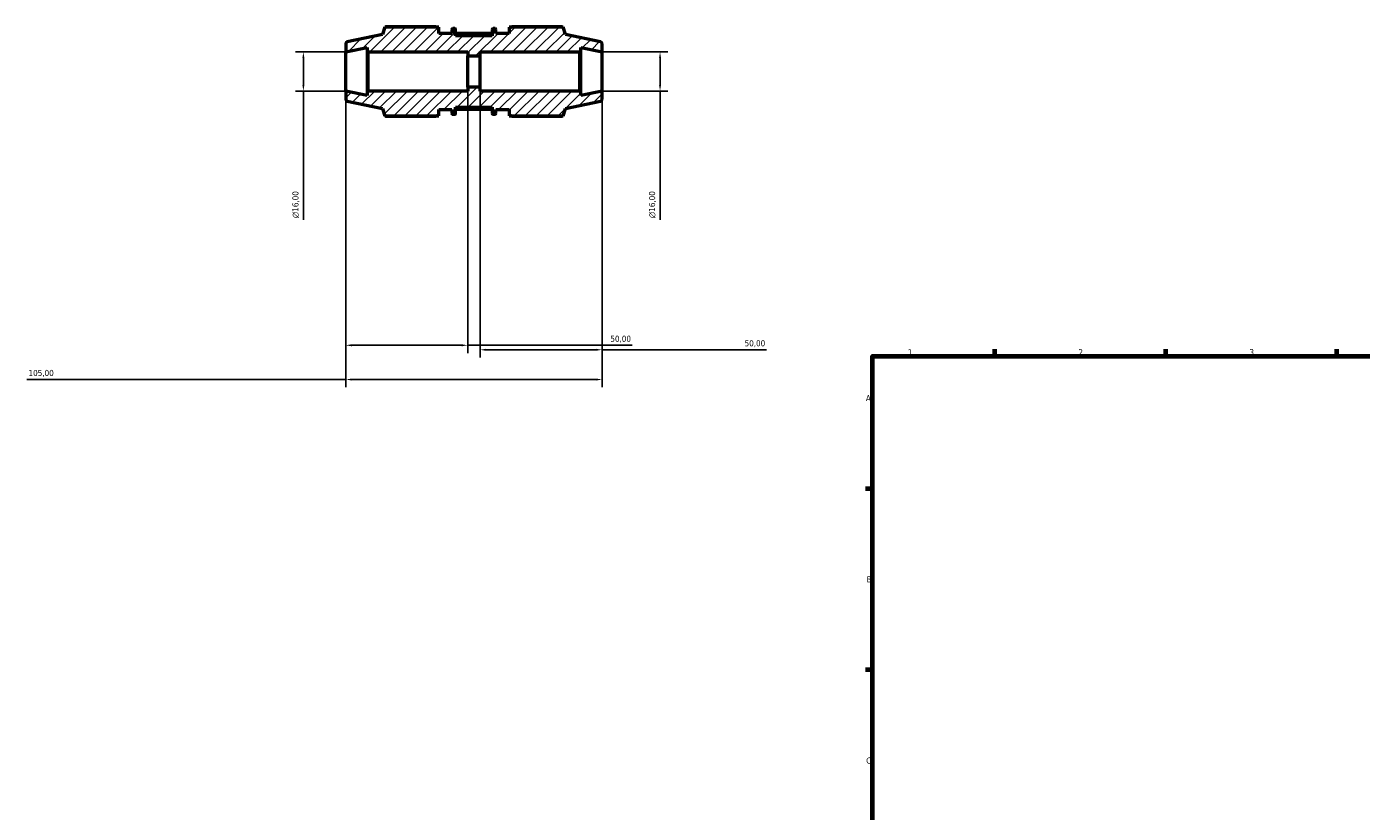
# Model space of a CAD drawing. Header units: millimetres. Extents: x -326 to 1151, y -9 to 715.
# Tile 2 of 8: x -326 to 220, y 388 to 709. Entities that reach past the tile are written whole.
import ezdxf

# ---------------------------------------------------------------- set-up
doc = ezdxf.new("R2010")
doc.units = ezdxf.units.MM
for name, color, linetype, lineweight in [('Border (ISO)', 7, 'Continuous', 70), ('Dimension (ISO)', 7, 'Continuous', 25), ('Hatch (ISO)', 7, 'Continuous', 18), ('Visible (ISO)', 7, 'Continuous', 50), ('Visible Narrow (ISO)', 7, 'Continuous', 35)]:
    doc.layers.add(name, color=color, linetype=linetype, lineweight=lineweight)
doc.styles.add('Note Text (ISO)', font='tahoma.ttf')
doc.dimstyles.new('Default (ISO)', dxfattribs={"dimtxt": 2.5, "dimasz": 2.5, "dimexe": 3.175, "dimexo": 0, "dimgap": 0.762, "dimtad": 1, "dimrnd": 1e-08, "dimzin": 0, "dimtxsty": 'Note Text (ISO)', "dimcen": 0.09, "dimdle": 10, "dimclrd": 256, "dimclre": 256, "dimclrt": 232, "dimazin": 0, "dimtfac": 1.40208, "dimtmove": 0, "dimatfit": 3, "dimfxl": 1, "dimtolj": 1, "dimtzin": 0, "dimlwd": -1, "dimlwe": -1, "dimarcsym": 0})

# ---------------------------------------------------------------- blocks, each defined once
blk = doc.blocks.new('Borders Default Border')
at = {"layer": 'Border (ISO)'}
for p, q in [((70.08, 574), (70.08, 576.9)), ((140.17, 574), (140.17, 576.9)), ((210.25, 574), (210.25, 576.9)), ((20, 519.75), (17.1, 519.75)), ((20, 445.5), (17.1, 445.5))]:
    blk.add_line(p, q, dxfattribs=at)
at = {"layer": 'Border (ISO)', "flags": 128}
blk.add_lwpolyline([(20, 20), (20, 574), (821, 574), (821, 20), (20, 20)], dxfattribs=at)
at = {"layer": 'Border (ISO)', "color": 232, "true_color": 0xca0064, "char_height": 2.5, "attachment_point": 7, "style": 'Note Text (ISO)'}
for s, insert in [('1', (34.48, 574.4)), ('2', (104.37, 574.4)), ('3', (174.43, 574.35)), ('A', (17.29, 555.62)), ('B', (17.59, 481.37)), ('C', (17.43, 407.08))]:
    blk.add_mtext(s, dxfattribs=dict(at, insert=insert))
blk = doc.blocks.new('*D7')
at = {"layer": 'Defpoints', "color": 0, "transparency": 16777216}
for p in [(-195.78, 682.66), (-90.78, 682.66), (-195.78, 564.47)]:
    blk.add_point(p, dxfattribs=at)
at = {"layer": 'Dimension (ISO)', "transparency": 16777216}
for p, q in [((-195.78, 682.66), (-195.78, 561.3)), ((-90.78, 682.66), (-90.78, 561.3)), ((-195.78, 564.47), (-326.5, 564.47)), ((-93.28, 564.47), (-193.28, 564.47))]:
    blk.add_line(p, q, dxfattribs=at)
for points in [[(-193.28, 564.89), (-193.28, 564.05), (-195.78, 564.47)], [(-93.28, 564.89), (-93.28, 564.05), (-90.78, 564.47)]]:
    blk.add_solid(points, dxfattribs=at)
at = {"layer": 'Dimension (ISO)', "color": 232, "true_color": 0xca0064, "transparency": 16777216, "insert": (-325.73, 568.4), "char_height": 2.5, "attachment_point": 1, "style": 'Note Text (ISO)'}
blk.add_mtext('\\A1;105,00', dxfattribs=at)
blk = doc.blocks.new('*D8')
at = {"layer": 'Defpoints', "color": 0, "transparency": 16777216}
for p in [(-90.78, 698.66), (-90.78, 682.66), (-67.03, 682.66)]:
    blk.add_point(p, dxfattribs=at)
at = {"layer": 'Dimension (ISO)', "transparency": 16777216}
for p, q in [((-90.78, 698.66), (-63.85, 698.66)), ((-67.03, 696.16), (-67.03, 685.16)), ((-90.78, 682.66), (-63.85, 682.66)), ((-67.03, 682.66), (-67.03, 629.84))]:
    blk.add_line(p, q, dxfattribs=at)
for points in [[(-67.44, 696.16), (-66.61, 696.16), (-67.03, 698.66)], [(-67.44, 685.16), (-66.61, 685.16), (-67.03, 682.66)]]:
    blk.add_solid(points, dxfattribs=at)
at = {"layer": 'Dimension (ISO)', "color": 232, "true_color": 0xca0064, "transparency": 16777216, "insert": (-71.55, 630.6), "char_height": 2.5, "attachment_point": 1, "rotation": 90, "style": 'Note Text (ISO)'}
blk.add_mtext('\\A1;\\fAIGDT|b0|i0;\\H2.5000;\\ln\\fTahoma|b0|i0;\\H2.5000;16,00', dxfattribs=at)
blk = doc.blocks.new('*D9')
at = {"layer": 'Defpoints', "color": 0, "transparency": 16777216}
for p in [(-195.78, 698.66), (-213.14, 682.66), (-195.78, 682.66)]:
    blk.add_point(p, dxfattribs=at)
at = {"layer": 'Dimension (ISO)', "transparency": 16777216}
for p, q in [((-195.78, 698.66), (-216.31, 698.66)), ((-213.14, 696.16), (-213.14, 685.16)), ((-195.78, 682.66), (-216.31, 682.66)), ((-213.14, 682.66), (-213.14, 629.84))]:
    blk.add_line(p, q, dxfattribs=at)
for points in [[(-213.55, 696.16), (-212.72, 696.16), (-213.14, 698.66)], [(-213.55, 685.16), (-212.72, 685.16), (-213.14, 682.66)]]:
    blk.add_solid(points, dxfattribs=at)
at = {"layer": 'Dimension (ISO)', "color": 232, "true_color": 0xca0064, "transparency": 16777216, "insert": (-217.66, 630.6), "char_height": 2.5, "attachment_point": 1, "rotation": 90, "style": 'Note Text (ISO)'}
blk.add_mtext('\\A1;\\fAIGDT|b0|i0;\\H2.5000;\\ln\\fTahoma|b0|i0;\\H2.5000;16,00', dxfattribs=at)
blk = doc.blocks.new('*D10')
at = {"layer": 'Defpoints', "color": 0, "transparency": 16777216}
for p in [(-145.78, 684.26), (-195.78, 682.66), (-145.78, 578.5)]:
    blk.add_point(p, dxfattribs=at)
at = {"layer": 'Dimension (ISO)', "transparency": 16777216}
for p, q in [((-145.78, 684.26), (-145.78, 575.32)), ((-195.78, 682.66), (-195.78, 575.32)), ((-193.28, 578.5), (-148.28, 578.5)), ((-145.78, 578.5), (-78.42, 578.5))]:
    blk.add_line(p, q, dxfattribs=at)
for points in [[(-193.28, 578.91), (-193.28, 578.08), (-195.78, 578.5)], [(-148.28, 578.91), (-148.28, 578.08), (-145.78, 578.5)]]:
    blk.add_solid(points, dxfattribs=at)
at = {"layer": 'Dimension (ISO)', "color": 232, "true_color": 0xca0064, "transparency": 16777216, "insert": (-87.38, 582.43), "char_height": 2.5, "attachment_point": 1, "style": 'Note Text (ISO)'}
blk.add_mtext('\\A1;50,00', dxfattribs=at)
blk = doc.blocks.new('*D11')
at = {"layer": 'Defpoints', "color": 0, "transparency": 16777216}
for p in [(-140.78, 684.26), (-90.78, 682.66), (-90.78, 576.66)]:
    blk.add_point(p, dxfattribs=at)
at = {"layer": 'Dimension (ISO)', "transparency": 16777216}
for p, q in [((-140.78, 684.26), (-140.78, 573.48)), ((-90.78, 682.66), (-90.78, 573.48)), ((-138.28, 576.66), (-93.28, 576.66)), ((-90.78, 576.66), (-23.42, 576.66))]:
    blk.add_line(p, q, dxfattribs=at)
for points in [[(-138.28, 577.07), (-138.28, 576.24), (-140.78, 576.66)], [(-93.28, 577.07), (-93.28, 576.24), (-90.78, 576.66)]]:
    blk.add_solid(points, dxfattribs=at)
at = {"layer": 'Dimension (ISO)', "color": 232, "true_color": 0xca0064, "transparency": 16777216, "insert": (-32.38, 580.59), "char_height": 2.5, "attachment_point": 1, "style": 'Note Text (ISO)'}
blk.add_mtext('\\A1;50,00', dxfattribs=at)

msp = doc.modelspace()

# ---------------------------------------------------------------- hatches: boundary and pattern name
at = {"layer": 'Hatch (ISO)'}
h = msp.add_hatch(dxfattribs=at)
h.set_pattern_fill('ANSI31', color=256, scale=25.4, style=0)
h.set_pattern_definition([(45, (0, 0), (-2.245064, 2.245064), [])])
edge = h.paths.add_edge_path()
edge.add_ellipse((-91.579, 679.304), major_axis=(0.166, -0.783), ratio=1, start_angle=0, end_angle=78)
edge.add_line((-90.779, 679.304), (-90.779, 682.656))
edge.add_line((-90.779, 682.656), (-99.529, 680.796))
edge.add_line((-99.529, 680.796), (-99.529, 682.176))
edge.add_line((-99.529, 682.176), (-100.009, 682.656))
edge.add_line((-100.009, 682.656), (-140.779, 682.656))
edge.add_line((-140.779, 682.656), (-140.779, 684.256))
edge.add_line((-140.779, 684.256), (-145.779, 684.256))
edge.add_line((-145.779, 684.256), (-145.779, 682.656))
edge.add_line((-145.779, 682.656), (-186.549, 682.656))
edge.add_line((-186.549, 682.656), (-187.029, 682.176))
edge.add_line((-187.029, 682.176), (-187.029, 680.796))
edge.add_line((-187.029, 680.796), (-195.779, 682.656))
edge.add_line((-195.779, 682.656), (-195.779, 679.304))
edge.add_ellipse((-194.979, 679.304), major_axis=(-0.8, 0), ratio=1, start_angle=0, end_angle=78)
edge.add_line((-195.146, 678.521), (-180.779, 675.467))
edge.add_line((-180.779, 675.467), (-179.822, 672.521))
edge.add_line((-179.822, 672.521), (-157.679, 672.521))
edge.add_line((-157.679, 672.521), (-157.679, 675.056))
edge.add_line((-157.679, 675.056), (-152.279, 675.056))
edge.add_line((-152.279, 675.056), (-152.279, 673.426))
edge.add_ellipse((-151.959, 673.426), major_axis=(-0.32, 0), ratio=1, start_angle=0, end_angle=90)
edge.add_line((-151.959, 673.106), (-151.099, 673.106))
edge.add_ellipse((-151.099, 673.426), major_axis=(0, -0.32), ratio=1, start_angle=0, end_angle=90)
edge.add_line((-150.779, 673.426), (-150.779, 676.031))
edge.add_line((-150.779, 676.031), (-135.779, 676.031))
edge.add_line((-135.779, 676.031), (-135.779, 673.426))
edge.add_ellipse((-135.459, 673.426), major_axis=(-0.32, 0), ratio=1, start_angle=0, end_angle=90)
edge.add_line((-135.459, 673.106), (-134.599, 673.106))
edge.add_ellipse((-134.599, 673.426), major_axis=(0, -0.32), ratio=1, start_angle=0, end_angle=90)
edge.add_line((-134.279, 673.426), (-134.279, 675.056))
edge.add_line((-134.279, 675.056), (-128.879, 675.056))
edge.add_line((-128.879, 675.056), (-128.879, 672.521))
edge.add_line((-128.879, 672.521), (-106.737, 672.521))
edge.add_line((-106.737, 672.521), (-105.779, 675.467))
edge.add_line((-105.779, 675.467), (-91.413, 678.521))
edge = h.paths.add_edge_path()
edge.add_ellipse((-91.579, 702.008), major_axis=(0.8, 0), ratio=1, start_angle=0, end_angle=78)
edge.add_line((-91.413, 702.791), (-105.779, 705.844))
edge.add_line((-105.779, 705.844), (-106.737, 708.791))
edge.add_line((-106.737, 708.791), (-128.879, 708.791))
edge.add_line((-128.879, 708.791), (-128.879, 706.256))
edge.add_line((-128.879, 706.256), (-134.279, 706.256))
edge.add_line((-134.279, 706.256), (-134.279, 707.886))
edge.add_ellipse((-134.599, 707.886), major_axis=(0.32, 0), ratio=1, start_angle=0, end_angle=90)
edge.add_line((-134.599, 708.206), (-135.459, 708.206))
edge.add_ellipse((-135.459, 707.886), major_axis=(0, 0.32), ratio=1, start_angle=0, end_angle=90)
edge.add_line((-135.779, 707.886), (-135.779, 705.281))
edge.add_line((-135.779, 705.281), (-150.779, 705.281))
edge.add_line((-150.779, 705.281), (-150.779, 707.886))
edge.add_ellipse((-151.099, 707.886), major_axis=(0.32, 0), ratio=1, start_angle=0, end_angle=90)
edge.add_line((-151.099, 708.206), (-151.959, 708.206))
edge.add_ellipse((-151.959, 707.886), major_axis=(0, 0.32), ratio=1, start_angle=0, end_angle=90)
edge.add_line((-152.279, 707.886), (-152.279, 706.256))
edge.add_line((-152.279, 706.256), (-157.679, 706.256))
edge.add_line((-157.679, 706.256), (-157.679, 708.791))
edge.add_line((-157.679, 708.791), (-179.822, 708.791))
edge.add_line((-179.822, 708.791), (-180.779, 705.844))
edge.add_line((-180.779, 705.844), (-195.146, 702.791))
edge.add_ellipse((-194.979, 702.008), major_axis=(-0.166, 0.783), ratio=1, start_angle=0, end_angle=78)
edge.add_line((-195.779, 702.008), (-195.779, 698.656))
edge.add_line((-195.779, 698.656), (-187.029, 700.516))
edge.add_line((-187.029, 700.516), (-187.029, 699.136))
edge.add_line((-187.029, 699.136), (-186.549, 698.656))
edge.add_line((-186.549, 698.656), (-145.779, 698.656))
edge.add_line((-145.779, 698.656), (-145.779, 697.056))
edge.add_line((-145.779, 697.056), (-140.779, 697.056))
edge.add_line((-140.779, 697.056), (-140.779, 698.656))
edge.add_line((-140.779, 698.656), (-100.009, 698.656))
edge.add_line((-100.009, 698.656), (-99.529, 699.136))
edge.add_line((-99.529, 699.136), (-99.529, 700.516))
edge.add_line((-99.529, 700.516), (-90.779, 698.656))
edge.add_line((-90.779, 698.656), (-90.779, 702.008))

# ---------------------------------------------------------------- linework, layer by layer
at = {"layer": 'Visible (ISO)'}
for p, q in [((-180.779, 705.844), (-195.146, 702.791)), ((-179.822, 708.791), (-180.779, 705.844)), ((-157.679, 708.791), (-179.822, 708.791)), ((-158.849, 709.004), (-179.378, 709.004)), ((-157.679, 706.256), (-157.679, 708.791)), ((-152.279, 706.256), (-157.679, 706.256)), ((-152.279, 707.886), (-152.279, 706.256)), ((-151.099, 708.206), (-151.959, 708.206)), ((-150.779, 705.281), (-150.779, 707.886)), ((-135.779, 706.214), (-150.779, 706.214)), ((-135.779, 707.886), (-135.779, 705.281)), ((-134.599, 708.206), (-135.459, 708.206)), ((-134.279, 706.256), (-134.279, 707.886)), ((-128.879, 706.256), (-134.279, 706.256)), ((-106.737, 708.791), (-128.879, 708.791)), ((-128.879, 708.791), (-128.879, 706.256)), ((-107.18, 709.004), (-127.709, 709.004)), ((-105.779, 705.844), (-106.737, 708.791)), ((-91.413, 702.791), (-105.779, 705.844)), ((-195.779, 702.008), (-195.779, 698.656)), ((-195.779, 698.656), (-187.029, 700.516)), ((-187.029, 700.516), (-187.029, 699.136)), ((-135.779, 705.281), (-150.779, 705.281)), ((-99.529, 699.136), (-99.529, 700.516)), ((-99.529, 700.516), (-90.779, 698.656)), ((-90.779, 698.656), (-90.779, 702.008)), ((-195.779, 682.656), (-195.779, 698.656)), ((-187.029, 699.136), (-186.549, 698.656)), ((-187.029, 699.136), (-187.029, 682.176)), ((-186.549, 698.656), (-145.779, 698.656)), ((-186.549, 682.656), (-186.549, 698.656)), ((-145.779, 698.656), (-145.779, 697.056)), ((-145.779, 697.056), (-140.779, 697.056)), ((-145.779, 684.256), (-145.779, 697.056)), ((-140.779, 697.056), (-140.779, 698.656)), ((-140.779, 698.656), (-100.009, 698.656)), ((-140.779, 684.256), (-140.779, 697.056)), ((-100.009, 698.656), (-99.529, 699.136)), ((-100.009, 698.656), (-100.009, 682.656)), ((-99.529, 682.176), (-99.529, 699.136)), ((-90.779, 682.656), (-90.779, 698.656)), ((-140.779, 684.256), (-145.779, 684.256)), ((-145.779, 684.256), (-145.779, 682.656)), ((-140.779, 682.656), (-140.779, 684.256)), ((-187.029, 680.796), (-195.779, 682.656)), ((-195.779, 682.656), (-195.779, 679.304)), ((-195.146, 678.521), (-180.779, 675.467)), ((-186.549, 682.656), (-187.029, 682.176)), ((-187.029, 682.176), (-187.029, 680.796)), ((-145.779, 682.656), (-186.549, 682.656)), ((-100.009, 682.656), (-140.779, 682.656)), ((-105.779, 675.467), (-91.413, 678.521)), ((-99.529, 682.176), (-100.009, 682.656)), ((-90.779, 682.656), (-99.529, 680.796)), ((-99.529, 680.796), (-99.529, 682.176)), ((-90.779, 679.304), (-90.779, 682.656)), ((-180.779, 675.467), (-179.822, 672.521)), ((-179.822, 672.521), (-157.679, 672.521)), ((-157.679, 672.521), (-157.679, 675.056)), ((-157.679, 675.056), (-152.279, 675.056)), ((-152.279, 675.056), (-152.279, 673.426)), ((-151.959, 673.106), (-151.099, 673.106)), ((-150.779, 673.426), (-150.779, 676.031)), ((-150.779, 676.031), (-135.779, 676.031)), ((-135.779, 675.098), (-150.779, 675.098)), ((-135.779, 676.031), (-135.779, 673.426)), ((-135.459, 673.106), (-134.599, 673.106)), ((-134.279, 673.426), (-134.279, 675.056)), ((-134.279, 675.056), (-128.879, 675.056)), ((-128.879, 675.056), (-128.879, 672.521)), ((-128.879, 672.521), (-106.737, 672.521)), ((-106.737, 672.521), (-105.779, 675.467)), ((-179.378, 672.308), (-158.849, 672.308)), ((-127.709, 672.308), (-107.18, 672.308))]:
    msp.add_line(p, q, dxfattribs=at)
for centre, radius, start, end in [((-151.959, 707.886), 0.32, 90, 180), ((-151.099, 707.886), 0.32, 0, 90), ((-135.459, 707.886), 0.32, 90, 180), ((-134.599, 707.886), 0.32, 0, 90), ((-194.979, 702.008), 0.8, 102, 180), ((-91.579, 702.008), 0.8, 0, 78), ((-194.979, 679.304), 0.8, 180, 258), ((-91.579, 679.304), 0.8, 282, 0), ((-151.959, 673.426), 0.32, 180, 270), ((-151.099, 673.426), 0.32, 270, 0), ((-135.459, 673.426), 0.32, 180, 270), ((-134.599, 673.426), 0.32, 270, 0)]:
    msp.add_arc(centre, radius, start, end, dxfattribs=at)
for points, weights in [([(-179.378, 709.004), (-179.434, 708.896), (-179.489, 708.791)], [1, 1.00124016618, 1.0023333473]), ([(-158.849, 709.004), (-158.676, 708.896), (-158.509, 708.791)], [1.01835052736, 1.01604247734, 1.01358946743]), ([(-128.049, 708.791), (-127.882, 708.896), (-127.709, 709.004)], [1.01358946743, 1.01604247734, 1.01835052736]), ([(-107.07, 708.791), (-107.124, 708.896), (-107.18, 709.004)], [1.0023333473, 1.00124016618, 1]), ([(-179.489, 672.521), (-179.434, 672.415), (-179.378, 672.308)], [1.0023333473, 1.00124016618, 1]), ([(-158.509, 672.521), (-158.676, 672.415), (-158.849, 672.308)], [1.01358946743, 1.01604247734, 1.01835052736]), ([(-127.709, 672.308), (-127.882, 672.415), (-128.049, 672.521)], [1.01835052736, 1.01604247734, 1.01358946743]), ([(-107.18, 672.308), (-107.124, 672.415), (-107.07, 672.521)], [1, 1.00124016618, 1.0023333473])]:
    msp.add_rational_spline(points, weights, degree=2, dxfattribs=at)
at = {"layer": 'Visible Narrow (ISO)'}
for p, q in [((-150.029, 706.054), (-136.529, 706.054)), ((-136.529, 675.258), (-150.029, 675.258))]:
    msp.add_line(p, q, dxfattribs=at)

# ---------------------------------------------------------------- block references
msp.add_blockref('Borders Default Border', (0, 0))

# ---------------------------------------------------------------- dimensions: what is measured, and where the dimension line sits
at = {"layer": 'Dimension (ISO)'}
for base, p1, p2, picture, middle in [((-213.137, 682.656), (-195.779, 698.656), (-195.779, 682.656), '*D9', (-213.137, 636.156)), ((-67.025, 682.656), (-90.779, 698.656), (-90.779, 682.656), '*D8', (-67.025, 636.156))]:
    dim = msp.add_linear_dim(base=base, p1=p1, p2=p2, angle=90, text='\\fAIGDT|b0|i0;\\H2.5000;\\ln\\fTahoma|b0|i0;\\H2.5000;<>', dimstyle='Default (ISO)', override={"dimdec": 2, "dimtp": 0, "dimtm": 0, "dimtdec": 2, "dimtofl": 0, "dimatfit": 2}, dxfattribs=at)
    dim.commit()
    dim.dimension.update_dxf_attribs({"geometry": picture, "text_midpoint": middle, "dimtype": 160})
for base, p1, p2, picture, middle in [((-145.779, 578.497), (-195.779, 682.656), (-145.779, 684.256), '*D10', (-83.279, 578.497)), ((-90.779, 576.656), (-140.779, 684.256), (-90.779, 682.656), '*D11', (-28.279, 576.656)), ((-195.779, 564.471), (-90.779, 682.656), (-195.779, 682.656), '*D7', (-320.779, 564.471))]:
    dim = msp.add_linear_dim(base=base, p1=p1, p2=p2, angle=180, dimstyle='Default (ISO)', override={"dimdec": 2, "dimtp": 0, "dimtm": 0, "dimtdec": 2, "dimtofl": 0, "dimatfit": 2}, dxfattribs=at)
    dim.commit()
    dim.dimension.update_dxf_attribs({"geometry": picture, "text_midpoint": middle, "dimtype": 160})

doc.saveas('drawing.dxf')
